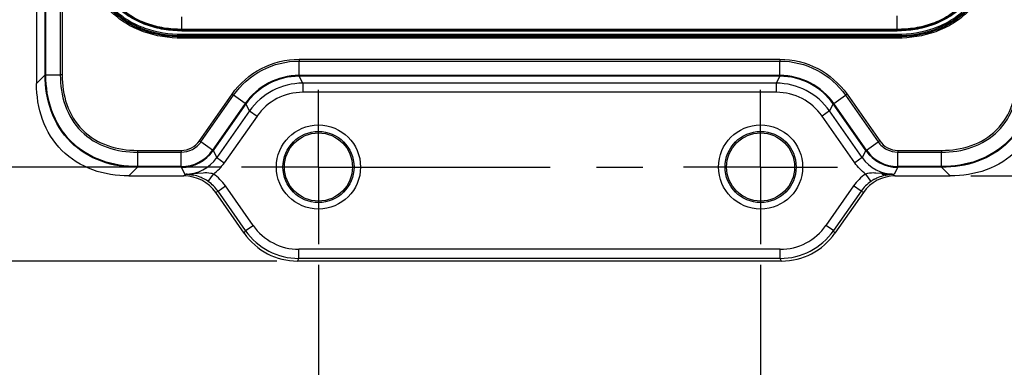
# Model space of a CAD drawing. Header units: inches. Extents: x 0 to 34, y 0 to 22.
# Tile 4 of 88: x 9.8 to 12.8, y 7.7 to 8.8. Entities that reach past the tile are written whole.
import ezdxf

# ---------------------------------------------------------------- set-up
doc = ezdxf.new("R2010")
doc.units = ezdxf.units.IN
doc.header["$LTSCALE"] = 1.87
doc.header["$MEASUREMENT"] = 0
doc.linetypes.add('CENTER', pattern=[0.6, 0.375, -0.075, 0.075, -0.075])
doc.layers.get('0').update_dxf_attribs({"linetype": 'CONTINUOUS'})
doc.layers.add('02___PRT_ALL_AXES', color=7, linetype='CONTINUOUS')
doc.layers.add('DIMENSIONS', color=7, linetype='CONTINUOUS')
doc.styles.get("Standard").update_dxf_attribs({"font": 'txt', "width": 0.8})
doc.dimstyles.new('DIMSTYLE_1', dxfattribs={"dimtxt": 0.125, "dimasz": 0.18, "dimexe": 0.125, "dimexo": 0.0625, "dimgap": 0.03125, "dimtad": 0, "dimtih": 1, "dimtoh": 1, "dimdsep": 46, "dimtxsty": 'STANDARD', "dimblk": '_FILLED', "dimblk1": '_FILLED', "dimblk2": '_FILLED', "dimcen": 0.09, "dimadec": 0, "dimazin": 0, "dimtp": 0.001, "dimtm": 0.001, "dimtfac": 1, "dimtofl": 0, "dimtmove": 0, "dimatfit": 3, "dimldrblk": '_FILLED', "dimfxl": 1, "dimtolj": 1, "dimarcsym": 0})

# ---------------------------------------------------------------- blocks, each defined once
blk = doc.blocks.new('*D20')
at = {"layer": 'DIMENSIONS', "color": 2, "linetype": 'CONTINUOUS'}
blk.add_line((10.3828, 8.32), (9.1374, 8.32), dxfattribs=at)
at = {"layer": 'DIMENSIONS', "color": 2, "linetype": 'CONTINUOUS', "insert": (9.0749, 8.3825), "char_height": 0.125, "width": 1.125, "attachment_point": 3, "line_spacing_factor": 0.9}
blk.add_mtext('158{\\Ftxt.shx;\\W1.000000;\\H0.125000; }[6.220]', dxfattribs=at)
blk = doc.blocks.new('_FILLED')
at = {"color": 0, "linetype": 'BYBLOCK'}
blk.add_solid([(0, 0), (-1, 0.174), (-1, -0.174)], dxfattribs=at)
blk = doc.blocks.new('*D21')
at = {"layer": 'DIMENSIONS', "color": 2, "linetype": 'CONTINUOUS'}
blk.add_line((10.5524, 8.0355), (9.1374, 8.0355), dxfattribs=at)
at = {"layer": 'DIMENSIONS', "color": 2, "linetype": 'CONTINUOUS', "insert": (9.0749, 8.098), "char_height": 0.125, "width": 1.425, "attachment_point": 3, "line_spacing_factor": 0.9}
blk.add_mtext('165.23{\\Ftxt.shx;\\W1.000000;\\H0.125000; }[6.505]', dxfattribs=at)
blk = doc.blocks.new('*D23')
at = {"layer": 'DIMENSIONS', "color": 2, "linetype": 'CONTINUOUS'}
blk.add_line((12.6538, 8.2931), (13.5582, 8.2931), dxfattribs=at)
at = {"layer": 'DIMENSIONS', "color": 2, "linetype": 'CONTINUOUS', "insert": (13.6207, 8.3556), "char_height": 0.125, "width": 1.725, "attachment_point": 1, "line_spacing_factor": 0.9}
blk.add_mtext('2X 158.68{\\Ftxt.shx;\\W1.000000;\\H0.125000; }[6.247]', dxfattribs=at)
blk = doc.blocks.new('*D31')
at = {"layer": 'DIMENSIONS', "color": 2, "linetype": 'CONTINUOUS'}
blk.add_line((10.6785, 8.0242), (10.6785, 7.348), dxfattribs=at)
at = {"layer": 'DIMENSIONS', "color": 2, "linetype": 'CONTINUOUS', "insert": (10.616, 7.2855), "char_height": 0.125, "width": 1.325, "attachment_point": 3, "rotation": 90, "line_spacing_factor": 0.9}
blk.add_mtext('2X 0.5{\\Ftxt.shx;\\W1.000000;\\H0.125000; }[.020]', dxfattribs=at)
blk = doc.blocks.new('*D32')
at = {"layer": 'DIMENSIONS', "color": 2, "linetype": 'CONTINUOUS'}
blk.add_line((12.0171, 8.0242), (12.0171, 7.348), dxfattribs=at)
at = {"layer": 'DIMENSIONS', "color": 2, "linetype": 'CONTINUOUS', "insert": (11.9546, 7.2855), "char_height": 0.125, "width": 1.525, "attachment_point": 3, "rotation": 90, "line_spacing_factor": 0.9}
blk.add_mtext('2X 33.5{\\Ftxt.shx;\\W1.000000;\\H0.125000; }[1.319]', dxfattribs=at)

msp = doc.modelspace()

# ---------------------------------------------------------------- linework, layer by layer
at = {"color": 7, "linetype": 'CONTINUOUS'}
for p, q in [((9.8249, 15.3115), (9.8249, 8.5726)), ((9.8509, 8.5986), (9.8509, 15.2855)), ((9.8532, 8.5986), (9.8532, 15.2854)), ((9.8967, 15.2854), (9.8967, 8.5986)), ((9.9022, 15.2854), (9.9022, 8.5986)), ((10.2651, 8.7321), (10.2651, 8.7745)), ((12.4305, 8.7321), (12.4305, 8.7772)), ((12.4305, 8.7364), (10.2651, 8.7364)), ((12.4305, 8.7352), (10.2651, 8.7352)), ((10.2651, 8.7321), (12.4305, 8.7321)), ((10.2651, 8.7216), (12.4305, 8.7216)), ((10.2651, 8.7099), (10.2651, 8.7216)), ((10.2651, 8.7177), (12.4305, 8.7177)), ((12.4305, 8.7138), (10.2651, 8.7138)), ((12.4305, 8.7099), (10.2651, 8.7099)), ((12.4305, 8.7099), (12.4305, 8.7216)), ((10.6201, 8.646), (12.0756, 8.646)), ((10.6201, 8.646), (10.6201, 8.6405)), ((12.0756, 8.646), (12.0756, 8.6405)), ((10.6201, 8.6405), (12.0756, 8.6405)), ((10.6201, 8.597), (10.6201, 8.6405)), ((12.0756, 8.597), (12.0756, 8.6405)), ((9.8509, 8.5986), (9.8249, 8.5726)), ((9.8509, 8.5986), (9.8532, 8.5986)), ((9.8532, 8.5986), (9.8967, 8.5986)), ((9.9022, 8.5986), (9.8967, 8.5986)), ((12.0756, 8.597), (10.6201, 8.597)), ((10.6201, 8.5947), (10.6201, 8.597)), ((12.0756, 8.5947), (10.6201, 8.5947)), ((10.631, 8.5736), (10.6201, 8.5947)), ((12.0756, 8.5947), (12.0646, 8.5736)), ((12.0756, 8.5947), (12.0756, 8.597)), ((12.0646, 8.5736), (10.631, 8.5736)), ((10.631, 8.5736), (10.631, 8.5461)), ((12.0646, 8.5736), (12.0646, 8.5461)), ((10.3179, 8.3989), (10.4168, 8.5402)), ((10.3224, 8.3958), (10.4213, 8.5371)), ((10.4168, 8.5402), (10.4213, 8.5371)), ((10.4569, 8.5121), (10.4213, 8.5371)), ((12.0646, 8.5461), (10.631, 8.5461)), ((12.2387, 8.5121), (12.2743, 8.5371)), ((12.2788, 8.5402), (12.2743, 8.5371)), ((12.2743, 8.5371), (12.3732, 8.3958)), ((12.2788, 8.5402), (12.3778, 8.3989)), ((10.4569, 8.5121), (10.358, 8.3708)), ((10.4589, 8.5108), (10.3599, 8.3695)), ((10.4589, 8.5108), (10.4569, 8.5121)), ((10.4698, 8.4897), (10.4589, 8.5108)), ((12.2368, 8.5108), (12.2258, 8.4897)), ((12.2368, 8.5108), (12.2387, 8.5121)), ((12.3357, 8.3695), (12.2368, 8.5108)), ((12.3376, 8.3708), (12.2387, 8.5121)), ((10.4698, 8.4897), (10.3709, 8.3484)), ((10.4924, 8.4739), (10.3934, 8.3326)), ((10.4698, 8.4897), (10.4924, 8.4739)), ((12.2258, 8.4897), (12.2032, 8.4739)), ((12.3022, 8.3326), (12.2032, 8.4739)), ((12.3248, 8.3484), (12.2258, 8.4897)), ((10.3179, 8.3989), (10.3224, 8.3958)), ((10.358, 8.3708), (10.3224, 8.3958)), ((12.3376, 8.3708), (12.3732, 8.3958)), ((12.3778, 8.3989), (12.3732, 8.3958)), ((10.1304, 8.3704), (10.2632, 8.3704)), ((10.1304, 8.3704), (10.1304, 8.3215)), ((10.1304, 8.3649), (10.2631, 8.3649)), ((10.2632, 8.3704), (10.2631, 8.3649)), ((10.2631, 8.3215), (10.2631, 8.3649)), ((10.3599, 8.3695), (10.358, 8.3708)), ((10.3599, 8.3695), (10.3709, 8.3484)), ((10.3709, 8.3484), (10.3934, 8.3326)), ((12.3248, 8.3484), (12.3022, 8.3326)), ((12.3357, 8.3695), (12.3248, 8.3484)), ((12.3357, 8.3695), (12.3376, 8.3708)), ((12.4325, 8.3704), (12.5652, 8.3704)), ((12.4325, 8.3704), (12.4325, 8.3649)), ((12.4325, 8.3649), (12.5652, 8.3649)), ((12.4325, 8.3215), (12.4325, 8.3649)), ((12.5652, 8.3704), (12.5652, 8.3649)), ((12.5652, 8.3215), (12.5652, 8.3649)), ((10.1304, 8.3191), (10.1044, 8.2931)), ((10.2631, 8.3215), (10.1304, 8.3215)), ((10.1304, 8.3191), (10.1304, 8.3215)), ((10.2632, 8.3191), (10.1304, 8.3191)), ((10.2632, 8.3191), (10.2631, 8.3215)), ((10.2632, 8.3191), (10.2741, 8.2981)), ((12.4325, 8.3191), (12.4215, 8.2981)), ((12.5652, 8.3215), (12.4325, 8.3215)), ((12.4325, 8.3191), (12.4325, 8.3215)), ((12.5653, 8.3191), (12.4325, 8.3191)), ((12.5653, 8.3191), (12.5652, 8.3215)), ((12.5653, 8.3191), (12.5913, 8.2931)), ((10.1044, 8.2931), (10.2706, 8.2931)), ((10.2791, 8.298), (10.2706, 8.2931)), ((10.2741, 8.2981), (10.2791, 8.298)), ((10.2806, 8.2981), (10.2791, 8.298)), ((10.3121, 8.3002), (10.2914, 8.2986)), ((10.3289, 8.3016), (10.3121, 8.3002)), ((10.3448, 8.2762), (10.3604, 8.2988)), ((12.3352, 8.2988), (12.3509, 8.2762)), ((12.3836, 8.3002), (12.3658, 8.3017)), ((12.415, 8.2981), (12.4165, 8.298)), ((12.4165, 8.298), (12.4215, 8.2981)), ((12.4165, 8.298), (12.425, 8.2931)), ((12.425, 8.2931), (12.5913, 8.2931)), ((10.3432, 8.2772), (10.3448, 8.2762)), ((10.3743, 8.2468), (10.3969, 8.2626)), ((10.4805, 8.1432), (10.3969, 8.2626)), ((12.2987, 8.2626), (12.2151, 8.1432)), ((12.3213, 8.2468), (12.2987, 8.2626)), ((12.3509, 8.2762), (12.3524, 8.2772)), ((10.3743, 8.2468), (10.3674, 8.2428)), ((10.4538, 8.1193), (10.3674, 8.2428)), ((10.4579, 8.1274), (10.3743, 8.2468)), ((12.3213, 8.2468), (12.2377, 8.1274)), ((12.3283, 8.2428), (12.2419, 8.1193)), ((12.3283, 8.2428), (12.3213, 8.2468)), ((10.4579, 8.1274), (10.4805, 8.1432)), ((12.2377, 8.1274), (12.2151, 8.1432)), ((10.4538, 8.1193), (10.4579, 8.1274)), ((12.2419, 8.1193), (12.2377, 8.1274)), ((12.0765, 8.071), (10.6191, 8.071)), ((10.6191, 8.0435), (10.6191, 8.071)), ((12.0765, 8.0435), (12.0765, 8.071)), ((10.6149, 8.0355), (10.6191, 8.0435)), ((12.0807, 8.0355), (10.6149, 8.0355)), ((12.0765, 8.0435), (10.6191, 8.0435)), ((12.0807, 8.0355), (12.0765, 8.0435))]:
    msp.add_line(p, q, dxfattribs=at)
for centre, radius in [((10.6785, 8.32), 0.1273), ((12.0171, 8.32), 0.1273), ((10.6785, 8.32), 0.1076), ((10.6785, 8.32), 0.103), ((12.0171, 8.32), 0.1076), ((12.0171, 8.32), 0.103)]:
    msp.add_circle(centre, radius, dxfattribs=at)
for centre, radius, start, end in [((10.62, 8.3979), 0.1991, 89.9984, 145.0016), ((10.6201, 8.3979), 0.1968, 89.9968, 145.0032), ((12.0756, 8.3979), 0.1991, 34.9984, 90.0016), ((12.0756, 8.3979), 0.1968, 34.9968, 90.0032), ((10.631, 8.3768), 0.1968, 90.0009, 144.9991), ((12.0646, 8.3768), 0.1968, 35.0009, 89.9991), ((10.631, 8.3768), 0.1693, 89.9994, 145.0006), ((12.0646, 8.3768), 0.1693, 34.9994, 90.0006), ((10.2631, 8.4373), 0.1158, 270.0014, 324.9986), ((10.2632, 8.4372), 0.1181, 270.0039, 324.9961), ((10.2741, 8.4161), 0.1181, 269.997, 325.003), ((12.4215, 8.4161), 0.1181, 214.9971, 270.0029), ((12.4325, 8.4372), 0.1181, 215.0039, 269.9961), ((12.4325, 8.4373), 0.1158, 215.0014, 269.9986), ((10.2734, 8.4168), 0.1467, 306.4065, 324.9458), ((10.2751, 8.4899), 0.1919, 269.7036, 271.6291), ((10.2707, 8.6522), 0.3542, 271.6007, 273.3564), ((10.2754, 8.1789), 0.1193, 68.1404, 78.2519), ((10.2739, 8.1746), 0.1238, 64.7027, 68.2025), ((12.5203, 9.7867), 1.4927, 264.7441, 264.9397), ((12.4199, 8.1804), 0.1177, 101.7347, 105.1495), ((12.4205, 8.4888), 0.1908, 268.3639, 270.3022), ((10.2726, 8.172), 0.1267, 56.1263, 64.694), ((12.4238, 8.1708), 0.1281, 118.7462, 123.8408), ((10.6191, 8.2402), 0.1692, 214.9977, 270.0023), ((12.0765, 8.2402), 0.1692, 269.9977, 325.0023), ((10.6191, 8.2402), 0.1968, 215.0034, 269.9966), ((12.0765, 8.2402), 0.1968, 270.0034, 324.9966)]:
    msp.add_arc(centre, radius, start, end, dxfattribs=at)
for centre, major_axis, ratio, start_param, end_param in [((10.2705, 8.175), (-0.1025, -0.0588), 0.999386, 3.231302, 4.191023), ((12.4251, 8.175), (-0.1025, 0.0588), 0.999386, 5.233755, 6.193476), ((10.615, 8.2324), (0.091, 0.1747), 0.999226, -3.621241, -2.661944), ((12.0806, 8.2324), (-0.091, 0.1747), 0.999226, -3.621241, -2.661944)]:
    msp.add_ellipse(centre, major_axis=major_axis, ratio=ratio, start_param=start_param, end_param=end_param, dxfattribs=at)
for points, knots in [([(10.2651, 8.7099), (10.2257, 8.7099), (10.1655, 8.7189), (10.0937, 8.7533), (10.0468, 8.7906), (10.0095, 8.8375), (9.9751, 8.9093), (9.9661, 8.9695), (9.9661, 9.009)], [0, 0, 0, 0, 0.249558, 0.374772, 0.499986, 0.625214, 0.750438, 1, 1, 1, 1]), ([(10.2651, 8.7138), (10.2262, 8.7138), (10.1668, 8.7227), (10.0959, 8.7566), (10.0496, 8.7934), (10.0128, 8.8397), (9.9789, 8.9106), (9.97, 8.97), (9.97, 9.009)], [0, 0, 0, 0, 0.249561, 0.374773, 0.499986, 0.625212, 0.750435, 1, 1, 1, 1]), ([(9.9739, 9.009), (9.9739, 8.9705), (9.9826, 8.9119), (10.016, 8.8419), (10.0523, 8.7961), (10.0981, 8.7598), (10.1681, 8.7264), (10.2267, 8.7177), (10.2651, 8.7177)], [0, 0, 0, 0, 0.249591, 0.374818, 0.500032, 0.625226, 0.750428, 1, 1, 1, 1]), ([(9.9778, 9.009), (9.9778, 8.971), (9.9864, 8.9132), (10.0193, 8.8441), (10.0551, 8.7989), (10.1003, 8.7631), (10.1694, 8.7302), (10.2272, 8.7216), (10.2651, 8.7216)], [0, 0, 0, 0, 0.249594, 0.37482, 0.500032, 0.625224, 0.750425, 1, 1, 1, 1]), ([(10.2651, 8.7321), (10.2468, 8.7321), (10.2192, 8.7342), (10.1832, 8.7416), (10.1569, 8.7497), (10.1314, 8.7604), (10.1073, 8.7737), (10.0847, 8.7896), (10.0641, 8.808), (10.0458, 8.8285), (10.0299, 8.8511), (10.0166, 8.8753), (10.0059, 8.9007), (9.9978, 8.927), (9.9904, 8.963), (9.9883, 8.9906), (9.9883, 9.009)], [0, 0, 0, 0, 0.124939, 0.187456, 0.249969, 0.312481, 0.374989, 0.437495, 0.5, 0.562505, 0.625011, 0.687519, 0.750031, 0.812544, 0.875061, 1, 1, 1, 1]), ([(10.2651, 8.7352), (10.247, 8.7352), (10.2197, 8.7372), (10.1841, 8.7446), (10.158, 8.7526), (10.1329, 8.7631), (10.109, 8.7762), (10.0867, 8.792), (10.0663, 8.8101), (10.0481, 8.8305), (10.0324, 8.8528), (10.0193, 8.8767), (10.0087, 8.9019), (10.0008, 8.9279), (9.9934, 8.9635), (9.9914, 8.9908), (9.9914, 9.009)], [0, 0, 0, 0, 0.12494, 0.187455, 0.249966, 0.312474, 0.374982, 0.437492, 0.500004, 0.562514, 0.625022, 0.687529, 0.750038, 0.812549, 0.875064, 1, 1, 1, 1]), ([(10.2651, 8.7364), (10.2471, 8.7364), (10.2199, 8.7384), (10.1845, 8.7457), (10.1585, 8.7537), (10.1334, 8.7642), (10.1096, 8.7772), (10.0874, 8.7929), (10.0671, 8.811), (10.0491, 8.8312), (10.0334, 8.8535), (10.0203, 8.8773), (10.0098, 8.9023), (10.0019, 8.9283), (9.9946, 8.9637), (9.9926, 8.9909), (9.9926, 9.009)], [0, 0, 0, 0, 0.12494, 0.187455, 0.249966, 0.312474, 0.374982, 0.437492, 0.500004, 0.562514, 0.625022, 0.687529, 0.750038, 0.812549, 0.875064, 1, 1, 1, 1]), ([(12.7073, 9.009), (12.7073, 8.9906), (12.7052, 8.963), (12.6978, 8.927), (12.6897, 8.9007), (12.679, 8.8753), (12.6657, 8.8511), (12.6499, 8.8285), (12.6315, 8.808), (12.6109, 8.7896), (12.5884, 8.7737), (12.5642, 8.7604), (12.5388, 8.7497), (12.5124, 8.7416), (12.4764, 8.7342), (12.4488, 8.7321), (12.4305, 8.7321)], [0, 0, 0, 0, 0.124939, 0.187456, 0.249969, 0.312481, 0.374989, 0.437495, 0.5, 0.562505, 0.625011, 0.687519, 0.750031, 0.812544, 0.875061, 1, 1, 1, 1]), ([(12.7043, 9.009), (12.7043, 8.9908), (12.7022, 8.9635), (12.6949, 8.9279), (12.6869, 8.9019), (12.6763, 8.8767), (12.6632, 8.8528), (12.6475, 8.8305), (12.6293, 8.8101), (12.609, 8.792), (12.5867, 8.7762), (12.5627, 8.7631), (12.5376, 8.7526), (12.5115, 8.7446), (12.4759, 8.7372), (12.4486, 8.7352), (12.4305, 8.7352)], [0, 0, 0, 0, 0.12494, 0.187455, 0.249966, 0.312474, 0.374982, 0.437492, 0.500004, 0.562514, 0.625022, 0.687529, 0.750038, 0.812549, 0.875064, 1, 1, 1, 1]), ([(12.7031, 9.009), (12.7031, 8.9909), (12.701, 8.9637), (12.6937, 8.9283), (12.6858, 8.9023), (12.6753, 8.8773), (12.6622, 8.8535), (12.6466, 8.8312), (12.6285, 8.811), (12.6082, 8.7929), (12.586, 8.7772), (12.5622, 8.7642), (12.5371, 8.7537), (12.5112, 8.7457), (12.4757, 8.7384), (12.4486, 8.7364), (12.4305, 8.7364)], [0, 0, 0, 0, 0.12494, 0.187455, 0.249966, 0.312474, 0.374982, 0.437492, 0.500004, 0.562514, 0.625022, 0.687529, 0.750038, 0.812549, 0.875064, 1, 1, 1, 1]), ([(12.7296, 9.009), (12.7296, 8.9695), (12.7205, 8.9093), (12.6861, 8.8375), (12.6489, 8.7906), (12.6019, 8.7533), (12.5301, 8.7189), (12.47, 8.7099), (12.4305, 8.7099)], [0, 0, 0, 0, 0.249558, 0.374772, 0.499986, 0.625214, 0.750438, 1, 1, 1, 1]), ([(12.4305, 8.7216), (12.4684, 8.7216), (12.5263, 8.7302), (12.5954, 8.7631), (12.6405, 8.7989), (12.6763, 8.8441), (12.7092, 8.9132), (12.7178, 8.971), (12.7178, 9.009)], [0, 0, 0, 0, 0.249594, 0.37482, 0.500032, 0.625224, 0.750425, 1, 1, 1, 1]), ([(12.4305, 8.7177), (12.4689, 8.7177), (12.5276, 8.7265), (12.5976, 8.7598), (12.6433, 8.7961), (12.6796, 8.8419), (12.713, 8.9119), (12.7218, 8.9705), (12.7218, 9.009)], [0, 0, 0, 0, 0.249591, 0.374818, 0.500032, 0.625226, 0.750428, 1, 1, 1, 1]), ([(12.7256, 9.009), (12.7256, 8.97), (12.7167, 8.9106), (12.6829, 8.8397), (12.6461, 8.7934), (12.5997, 8.7566), (12.5288, 8.7227), (12.4694, 8.7138), (12.4305, 8.7138)], [0, 0, 0, 0, 0.249561, 0.374773, 0.499986, 0.625212, 0.750435, 1, 1, 1, 1]), ([(10.4168, 8.5402), (10.4392, 8.5725), (10.501, 8.6266), (10.5807, 8.6462), (10.6201, 8.646)], [0, 0, 0, 0, 0.5, 1, 1, 1, 1]), ([(12.0756, 8.646), (12.1149, 8.6462), (12.1946, 8.6266), (12.2564, 8.5725), (12.2788, 8.5402)], [0, 0, 0, 0, 0.500002, 1, 1, 1, 1]), ([(10.4213, 8.5371), (10.4432, 8.5687), (10.5037, 8.6216), (10.5816, 8.6407), (10.6201, 8.6405)], [0, 0, 0, 0, 0.5, 1, 1, 1, 1]), ([(12.0756, 8.6405), (12.114, 8.6407), (12.192, 8.6215), (12.2524, 8.5686), (12.2743, 8.5371)], [0, 0, 0, 0, 0.500002, 1, 1, 1, 1]), ([(10.1304, 8.3191), (10.0935, 8.3191), (10.0189, 8.33), (9.9214, 8.3897), (9.8618, 8.4872), (9.8509, 8.5617), (9.8509, 8.5986)], [0, 0, 0, 0, 0.250351, 0.500111, 0.749737, 1, 1, 1, 1]), ([(10.1304, 8.3215), (10.0938, 8.3215), (10.0198, 8.3322), (9.9231, 8.3914), (9.864, 8.4881), (9.8532, 8.5621), (9.8532, 8.5986)], [0, 0, 0, 0, 0.250355, 0.500111, 0.749734, 1, 1, 1, 1]), ([(9.8967, 8.5986), (9.8967, 8.5677), (9.9054, 8.5052), (9.9546, 8.4229), (10.037, 8.3735), (10.0995, 8.365), (10.1304, 8.3649)], [0, 0, 0, 0, 0.250377, 0.499939, 0.749615, 1, 1, 1, 1]), ([(9.9022, 8.5986), (9.9022, 8.5684), (9.9106, 8.5074), (9.9586, 8.4269), (10.0392, 8.3788), (10.1002, 8.3705), (10.1304, 8.3704)], [0, 0, 0, 0, 0.250388, 0.499939, 0.749603, 1, 1, 1, 1]), ([(12.5652, 8.3704), (12.5954, 8.3704), (12.6565, 8.3788), (12.737, 8.4269), (12.7851, 8.5074), (12.7934, 8.5684), (12.7934, 8.5986)], [0, 0, 0, 0, 0.250388, 0.499939, 0.749603, 1, 1, 1, 1]), ([(12.8424, 8.5986), (12.8424, 8.5621), (12.8316, 8.4881), (12.7724, 8.3914), (12.6757, 8.3322), (12.6018, 8.3215), (12.5652, 8.3215)], [0, 0, 0, 0, 0.250355, 0.500111, 0.749734, 1, 1, 1, 1]), ([(12.5652, 8.3649), (12.5961, 8.3649), (12.6586, 8.3736), (12.741, 8.4229), (12.7903, 8.5052), (12.7989, 8.5677), (12.7989, 8.5986)], [0, 0, 0, 0, 0.250377, 0.499939, 0.749615, 1, 1, 1, 1]), ([(12.8448, 8.5986), (12.8448, 8.5617), (12.8338, 8.4871), (12.7742, 8.3897), (12.6767, 8.33), (12.6022, 8.3191), (12.5653, 8.3191)], [0, 0, 0, 0, 0.250351, 0.500111, 0.749737, 1, 1, 1, 1]), ([(10.1044, 8.2931), (10.0675, 8.2931), (9.9929, 8.304), (9.8955, 8.3637), (9.8358, 8.4611), (9.8249, 8.5357), (9.8249, 8.5726)], [0, 0, 0, 0, 0.250316, 0.499997, 0.749678, 1, 1, 1, 1]), ([(12.8707, 8.5726), (12.8707, 8.5357), (12.8598, 8.4611), (12.8002, 8.3637), (12.7027, 8.304), (12.6281, 8.2931), (12.5913, 8.2931)], [0, 0, 0, 0, 0.250316, 0.499996, 0.749677, 1, 1, 1, 1]), ([(10.2631, 8.3649), (10.2746, 8.3649), (10.2979, 8.3706), (10.3158, 8.3864), (10.3224, 8.3958)], [0, 0, 0, 0, 0.499967, 1, 1, 1, 1]), ([(10.2632, 8.3704), (10.2737, 8.3704), (10.2952, 8.3757), (10.3118, 8.3902), (10.3179, 8.3989)], [0, 0, 0, 0, 0.499967, 1, 1, 1, 1]), ([(12.3732, 8.3958), (12.3798, 8.3864), (12.3978, 8.3706), (12.421, 8.3649), (12.4325, 8.3649)], [0, 0, 0, 0, 0.499962, 1, 1, 1, 1]), ([(12.3778, 8.3989), (12.3838, 8.3902), (12.4004, 8.3757), (12.4219, 8.3704), (12.4325, 8.3704)], [0, 0, 0, 0, 0.499962, 1, 1, 1, 1]), ([(10.2791, 8.298), (10.2842, 8.2979), (10.2912, 8.2973), (10.298, 8.296), (10.2997, 8.2956)], [0, 0, 0, 0, 0.742856, 1, 1, 1, 1]), ([(10.3604, 8.2988), (10.3579, 8.2997), (10.3475, 8.3023), (10.3368, 8.3021), (10.3289, 8.3016)], [0, 0, 0, 0, 0.256717, 1, 1, 1, 1]), ([(12.3658, 8.3017), (12.3633, 8.3018), (12.3531, 8.3022), (12.3425, 8.3013), (12.3352, 8.2988)], [0, 0, 0, 0, 0.245311, 1, 1, 1, 1]), ([(12.3621, 8.2831), (12.3645, 8.2844), (12.3731, 8.2888), (12.3823, 8.2922), (12.3891, 8.294)], [0, 0, 0, 0, 0.275253, 1, 1, 1, 1]), ([(12.3836, 8.3002), (12.3845, 8.2994), (12.388, 8.2966), (12.3927, 8.2951), (12.3959, 8.2956)], [0, 0, 0, 0, 0.281555, 1, 1, 1, 1]), ([(12.3959, 8.2956), (12.3977, 8.296), (12.4045, 8.2973), (12.4114, 8.2979), (12.4165, 8.298)], [0, 0, 0, 0, 0.25715, 1, 1, 1, 1])]:
    msp.add_open_spline(points, degree=3, knots=knots, dxfattribs=at)
for points in [[(12.3352, 8.2988), (12.3225, 8.3081), (12.3112, 8.3197), (12.3022, 8.3326)], [(10.3969, 8.2626), (10.3871, 8.2766), (10.3745, 8.2891), (10.3604, 8.2988)], [(12.3352, 8.2988), (12.3211, 8.2891), (12.3086, 8.2766), (12.2987, 8.2626)], [(12.415, 8.2981), (12.4062, 8.2984), (12.3974, 8.299), (12.3886, 8.2998)], [(10.3743, 8.2468), (10.3664, 8.2581), (10.3562, 8.2682), (10.3448, 8.2762)], [(12.3509, 8.2762), (12.3395, 8.2683), (12.3293, 8.2582), (12.3213, 8.2468)]]:
    msp.add_open_spline(points, degree=3, dxfattribs=at)
at = {"layer": '02___PRT_ALL_AXES', "color": 7, "linetype": 'CENTER'}
for p, q in [((10.6785, 8.32), (10.6785, 8.5533)), ((12.0171, 8.32), (12.0171, 8.5533)), ((10.6785, 8.32), (10.4453, 8.32)), ((10.6785, 8.32), (11.7838, 8.32)), ((10.6785, 8.32), (10.6785, 8.0867)), ((12.0171, 8.32), (11.7838, 8.32)), ((12.0171, 8.32), (12.2504, 8.32)), ((12.0171, 8.32), (12.0171, 8.0867))]:
    msp.add_line(p, q, dxfattribs=at)

# ---------------------------------------------------------------- dimensions: what is measured, and where the dimension line sits
at = {"layer": 'DIMENSIONS', "color": 2, "linetype": 'CONTINUOUS'}
for feature_location, offset, origin, picture, middle in [((10.5524239, 8.0354565), (-1.4150407, 0), (10.6149239, 14.5404559), '*D21', (8.3623832, 8.0354565)), ((10.3828, 8.32), (-1.2454, 0), (10.4453, 14.5405), '*D20', (8.5124, 8.32))]:
    dim = msp.add_ordinate_dim(feature_location=feature_location, offset=offset, dtype=0, origin=origin, dimstyle='DIMSTYLE_1', dxfattribs=at)
    dim.commit()
    dim.dimension.update_dxf_attribs({"geometry": picture, "text_midpoint": middle})
for feature_location, offset, dtype, origin, picture, middle in [((12.6538, 8.2931), (0.9045, 0), 0, (12.5913, 14.5405), '*D23', (14.4832, 8.2931)), ((10.6785, 8.0242), (0, -0.6763), 1, (10.6982, 8.0867), '*D31', (10.6785, 6.623)), ((12.0171, 8.0242), (0, -0.6763), 1, (10.6982, 8.0867), '*D32', (12.0171, 6.523))]:
    dim = msp.add_ordinate_dim(feature_location=feature_location, offset=offset, dtype=dtype, origin=origin, text='2X <>', dimstyle='DIMSTYLE_1', dxfattribs=at)
    dim.commit()
    dim.dimension.update_dxf_attribs({"geometry": picture, "text_midpoint": middle})

doc.saveas('drawing.dxf')
